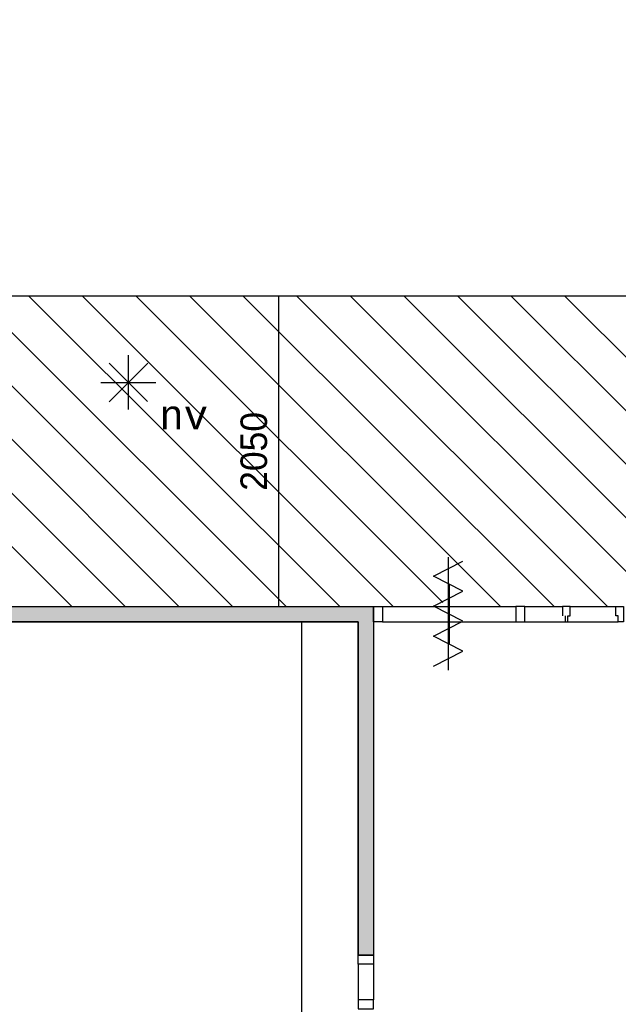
# Model space of a CAD drawing. Extents: x 393774 to 561444, y -100020 to -6220.
# Tile 19 of 47: x 533861 to 537810, y -81795 to -75296. Entities that reach past the tile are written whole.
import ezdxf
from ezdxf.enums import TextEntityAlignment as Align

# ---------------------------------------------------------------- set-up
doc = ezdxf.new("R2010")
doc.units = 0
doc.header["$MEASUREMENT"] = 0
doc.header["$PDMODE"] = 35
doc.header["$PDSIZE"] = -0.5
doc.layers.get('0').update_dxf_attribs({"linetype": 'CONTINUOUS'})
doc.layers.get('DEFPOINTS').update_dxf_attribs({"linetype": 'CONTINUOUS'})
for name, color, linetype in [('AA$1A---_ARCEER', 252, 'CONTINUOUS'), ('AL22----_BINNENWAND', 252, 'CONTINUOUS'), ('AL32----_BINNENKOZIJN', 252, 'CONTINUOUS'), ('AM$1A---_MAATVOERING', 252, 'CONTINUOUS'), ('Brandweer', 252, 'CONTINUOUS')]:
    doc.layers.add(name, color=color, linetype=linetype)
doc.styles.add('B-01', font='b-gbp')
doc.styles.add('MONOTXT', font='MONOTXT')
doc.dimstyles.new('BBA_STAND', dxfattribs={"dimtxt": 175, "dimasz": 1, "dimexe": 1, "dimexo": 0.001, "dimgap": 75, "dimtad": 1, "dimdec": 0, "dimzin": 0, "dimdsep": 46, "dimtxsty": 'B-01', "dimblk": 'NONE', "dimblk1": 'NONE', "dimblk2": 'PIJL1', "dimcen": 1, "dimse1": 1, "dimse2": 1, "dimclrd": 256, "dimclre": 1, "dimclrt": 256, "dimadec": 0, "dimazin": 0, "dimtfac": 1, "dimtdec": 0, "dimtmove": 0, "dimatfit": 0, "dimldrblk": 'PIJL1', "dimfxl": 1, "dimtolj": 1, "dimtzin": 0, "dimarcsym": 0})

# ---------------------------------------------------------------- blocks, each defined once
blk = doc.blocks.new('*D111')
at = {"layer": 'AM$1A---_MAATVOERING', "lineweight": -2, "transparency": 16777216}
blk.add_line((535721.9, -88220.1), (535721.9, -79270.1), dxfattribs=at)
at = {"layer": 'DEFPOINTS', "color": 0, "transparency": 16777216}
for p in [(533961.8, -79270.1), (535721.9, -79270.1), (533961.8, -88220.1)]:
    blk.add_point(p, dxfattribs=at)
at = {"layer": 'AM$1A---_MAATVOERING', "transparency": 16777216, "insert": (535559.4, -83745.1), "char_height": 175, "attachment_point": 5, "rotation": 90, "style": 'B-01'}
blk.add_mtext('\\A1;8950', dxfattribs=at)
blk = doc.blocks.new('_None')
blk = doc.blocks.new('PIJL1')
at = {"color": 1, "linetype": 'ByBlock'}
blk.add_line((0, 82.6), (0, -82.6), dxfattribs=at)
blk.add_solid([(-100, 16.7), (-100, -16.7), (0, 0)], dxfattribs=at)
blk = doc.blocks.new('*D165')
at = {"layer": 'AM$1A---_MAATVOERING', "lineweight": -2, "transparency": 16777216}
blk.add_line((535569.1, -77120.1), (535569.1, -79170.1), dxfattribs=at)
at = {"layer": 'DEFPOINTS', "color": 0, "transparency": 16777216}
for p in [(536276.6, -77120.1), (535196.7, -79170.1), (535569.1, -79170.1)]:
    blk.add_point(p, dxfattribs=at)
at = {"layer": 'AM$1A---_MAATVOERING', "transparency": 16777216, "insert": (535406.6, -78145.1), "char_height": 175, "attachment_point": 5, "rotation": 90, "style": 'B-01'}
blk.add_mtext('\\A1;2050', dxfattribs=at)

msp = doc.modelspace()

# ---------------------------------------------------------------- hatches: boundary and pattern name
at = {"layer": 'AA$1A---_ARCEER'}
h = msp.add_hatch(color=256, dxfattribs=at)
h.paths.add_polyline_path([(536194.3, -88200.1), (536194.3, -85920.1), (536094.3, -85920.1), (536094.3, -88200.1)])
h.paths.add_polyline_path([(536194.3, -81470.1), (536194.3, -79170.1), (532544.3, -79170.1), (532494.3, -79170.1), (532494.3, -79270.1), (532544.3, -79270.1), (536094.3, -79270.1), (536094.3, -81470.1)])
h.paths.add_polyline_path([(519994.3, -89570.1), (519994.3, -88220.1), (519894.3, -88220.1), (519894.3, -89570.1)])
h.paths.add_polyline_path([(519994.3, -96100.1), (519994.3, -90420.1), (519894.3, -90420.1), (519894.3, -96100.1)])
h.paths.add_polyline_path([(518144.3, -75720.1), (518144.3, -75620.1), (518044.3, -75620.1), (518044.3, -75720.1)])

# ---------------------------------------------------------------- linework, layer by layer
for p, q in [((531744.3, -75295.6), (535618.7, -79170.1)), ((531744.3, -75649.2), (535265.2, -79170.1)), ((530759.3, -75724.8), (534204.5, -79170.1)), ((531112.8, -75724.8), (534558.1, -79170.1)), ((531466.4, -75724.8), (534911.6, -79170.1)), ((533922.3, -77120.1), (535972.3, -79170.1)), ((534275.9, -77120.1), (536325.9, -79170.1)), ((534629.4, -77120.1), (536652.1, -79142.7)), ((534983, -77120.1), (537033, -79170.1)), ((535336.5, -77120.1), (537386.5, -79170.1)), ((535690.1, -77120.1), (537740.1, -79170.1)), ((536043.6, -77120.1), (538093.6, -79170.1)), ((536397.2, -77120.1), (538447.2, -79170.1)), ((536750.7, -77120.1), (538800.7, -79170.1)), ((537104.3, -77120.1), (539154.3, -79170.1)), ((537457.8, -77120.1), (539507.8, -79170.1))]:
    msp.add_line(p, q, dxfattribs=at)
at = {"layer": 'AL22----_BINNENWAND'}
for points in [[(542244.3, -77120.1), (533744.3, -77120.1)], [(532494.3, -79270.1), (532494.3, -79170.1), (536194.3, -79170.1), (536194.3, -81470.1)], [(532494.3, -79270.1), (532494.3, -79170.1), (536194.3, -79170.1), (536194.3, -81470.1)], [(532544.3, -79170.1), (536194.3, -79170.1)], [(536194.3, -79170.1), (536194.3, -81470.1)], [(536094.3, -79270.1), (532544.3, -79270.1)], [(532594.3, -79270.1), (536094.3, -79270.1), (536094.3, -81470.1)], [(532594.3, -79270.1), (536094.3, -79270.1), (536094.3, -81470.1)], [(536094.3, -81470.1), (536094.3, -79270.1)], [(536094.3, -81470.1), (536194.3, -81470.1)], [(536094.3, -81470.1), (536194.3, -81470.1)], [(536194.3, -81470.1), (536094.3, -81470.1)]]:
    msp.add_lwpolyline(points, dxfattribs=at)
at = {"layer": 'AL32----_BINNENKOZIJN'}
for points in [[(536694.4, -79420.1), (536694.4, -79220.1), (536694.4, -79020.1)], [(536694.4, -79020.1), (536694.4, -79220.1), (536694.4, -79420.1)], [(536694.4, -79420.1), (536694.4, -79220.1), (536694.4, -79020.1)], [(536254.3, -79170.1), (537134.5, -79170.1)], [(537194.3, -79170.1), (537443.3, -79170.1)], [(537194.3, -79170.1), (537443.3, -79170.1)], [(537458.3, -79270.1), (537478.3, -79270.1), (537478.3, -79230.1), (537493.3, -79230.1), (537493.3, -79170.1), (537443.3, -79170.1), (537443.3, -79230.1)], [(537458.3, -79270.1), (537478.3, -79270.1), (537478.3, -79230.1), (537493.3, -79230.1), (537493.3, -79170.1), (537443.3, -79170.1), (537443.3, -79230.1)], [(537493.3, -79170.1), (537794.3, -79170.1)], [(537493.3, -79170.1), (537794.3, -79170.1)], [(536254.3, -79270.1), (537134.5, -79269.8)], [(537179.3, -79270.1), (537459.3, -79270.1)], [(537179.3, -79270.1), (537459.3, -79270.1)], [(537459.3, -79230.1), (537459.3, -79270.1)], [(537459.3, -79230.1), (537459.3, -79270.1)], [(537478.3, -79270.1), (537809.3, -79270.1)], [(537478.3, -79270.1), (537809.3, -79270.1)], [(536094.5, -81529.8), (536094.5, -81765.1)], [(536194.3, -81529.8), (536194.3, -81765.1)]]:
    msp.add_lwpolyline(points, dxfattribs=at)
for points in [[(536194.3, -79170.1), (536254.3, -79170.1), (536254.3, -79270.1), (536194.3, -79270.1)], [(537194.3, -79170.1), (537134.5, -79170.1), (537134.5, -79269.8), (537194.3, -79269.8)], [(537844.3, -79270.1), (537809.3, -79270.1), (537809.3, -79230.1), (537794.3, -79230.1), (537794.3, -79170.1), (537844.3, -79170.1)], [(537844.3, -79270.1), (537809.3, -79270.1), (537809.3, -79230.1), (537794.3, -79230.1), (537794.3, -79170.1), (537844.3, -79170.1)], [(536194.3, -81470.1), (536194.3, -81529.8), (536094.5, -81529.8), (536094.5, -81470.1)], [(536194.3, -81824.8), (536194.3, -81765.1), (536094.5, -81765.1), (536094.5, -81824.8)]]:
    msp.add_lwpolyline(points, close=True, dxfattribs=at)
at = {"layer": 'Brandweer'}
for p, q in [((534577.7, -77509.3, 2600), (534577.7, -77869.1, 2600)), ((534450.5, -77562, 2600), (534704.9, -77816.4, 2600)), ((534450.5, -77817.7, 2600), (534706.2, -77562, 2600)), ((534396.9, -77690.1, 2600), (534758.5, -77690.1, 2600))]:
    msp.add_line(p, q, dxfattribs=at)
for points in [[(536591.5, -79563.4), (536785, -79464.4), (536591.5, -79365.4), (536785, -79266.4), (536591.5, -79167.4), (536785, -79068.4), (536591.5, -78969.4), (536785, -78870.4)], [(536688.3, -78844.4), (536688.3, -79589.4)], [(536688.3, -78844.4), (536688.3, -79589.4)]]:
    msp.add_lwpolyline(points, dxfattribs=at)

# ---------------------------------------------------------------- texts
at = {"layer": 'Brandweer', "style": 'MONOTXT'}
msp.add_text('nv', height=185.94, dxfattribs=at).set_placement((534943.3, -77905.6, 2600), align=Align.MIDDLE)

# ---------------------------------------------------------------- dimensions: what is measured, and where the dimension line sits
at = {"layer": 'AM$1A---_MAATVOERING'}
for base, p1, p2, picture, middle in [((535569.1, -79170.1), (536276.6, -77120.1), (535196.7, -79170.1), '*D165', (535406.6, -78145.1)), ((535721.9, -79270.1), (533961.8, -88220.1), (533961.8, -79270.1), '*D111', (535559.4, -83745.1))]:
    dim = msp.add_linear_dim(base=base, p1=p1, p2=p2, angle=270, dimstyle='BBA_STAND', dxfattribs=at)
    dim.commit()
    dim.dimension.update_dxf_attribs({"geometry": picture, "text_midpoint": middle})

doc.saveas('drawing.dxf')
